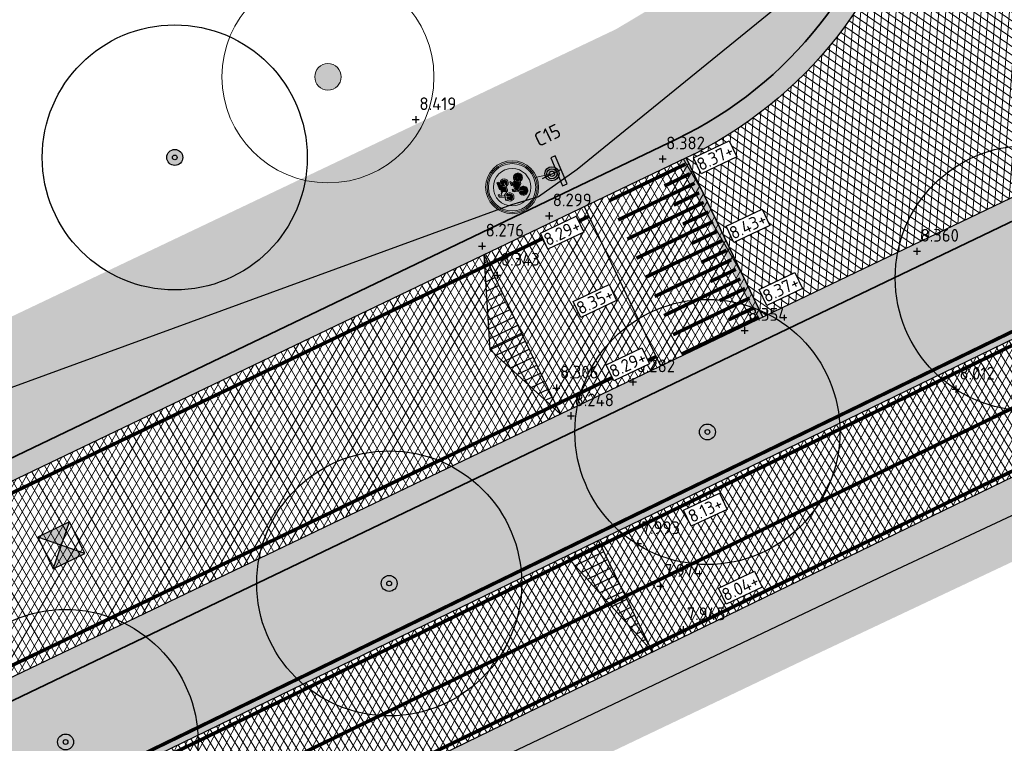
# Model space of a CAD drawing. Header units: metres. Extents: x 157685 to 160831, y 403691 to 406312.
# Tile 23 of 134: x 158757 to 158785, y 404306 to 404326. Entities that reach past the tile are written whole.
import ezdxf

# ---------------------------------------------------------------- set-up
doc = ezdxf.new("R2010")
doc.units = ezdxf.units.M
doc.linetypes.add('VW-1-3_STREEP', pattern=[4, 1, -3])
doc.linetypes.add('VW-30-270_STREEP', pattern=[3, 0.3, -2.7])
doc.layers.get('Defpoints').update_dxf_attribs({"color": 171})
for name, color, linetype, lineweight in [('B-WE-GR-BOOM-S', 90, 'Continuous', 25), ('B-WE-GR-BOOM-S (ingemeten)', 90, 'Continuous', 25), ('B-WE-OG-HOOGTEPUNT-S', 7, 'Continuous', 25), ('B-WE-OG-HOOGTEPUNT-T18', 10, 'Continuous', 18), ('N-WE-GR-DOORWORTELBARE RUIMTE-G', 80, 'Continuous', 35), ('N-WE-GR-GRAS-A', 62, 'Continuous', 18), ('N-WE-GW-HOOGTE_AFWERKHOOGTE-T25', 7, 'Continuous', 25), ('N-WE-IE-AANPIJLING-G', 7, 'Continuous', 18), ('N-WE-IE-MEUBILAIR_WEGMEUBILAIR-S', 7, 'Continuous', 25), ('N-WE-RI-GWA_RIOOLPUT-S', 30, 'Continuous', 25), ('N-WE-VH-GESLOTENVERHARDING_ASFALT-A-200', 253, 'Continuous', 18), ('N-WE-VH-HALFVERHARDING_GRASBETONSTEEN-A-200', 132, 'Continuous', 18), ('N-WE-VH-HALFVERHARDING_GRASBETONSTEEN-G', 7, 'Continuous', 35), ('N-WE-VH-KANTVERHARDING-G', 7, 'Continuous', 30), ('N-WE-VH-PLATEAU_TALUD-S', 7, 'Continuous', 25), ('N-WE-VH-VERHARDING_ASFALT-A', 252, 'Continuous', 18), ('N-WE-VW-MARKERING_LANGS_STREEP_13_010-G', 7, 'VW-1-3_STREEP', 13), ('N-WE-VW-MARKERING_LANGS_STREEP_30270_010-G', 7, 'VW-30-270_STREEP', 13), ('N-WE-VW-MARKERING_LANGS_STREEP_DOORGETROKKEN_010-G', 7, 'Continuous', 13), ('N-WE-VW-VERKEERSTEKEN_BORD-S', 1, 'Continuous', 25), ('N-WE-VW-VERKEERSTEKEN_BORD_C-S-200', 7, 'Continuous', 25)]:
    doc.layers.add(name, color=color, linetype=linetype, lineweight=lineweight)
doc.layers.add('Iv-a-afwateringsprofiel', color=5, linetype='Continuous')
doc.styles.add('NLCS-ISO', font='NLCS-ISO.TTF')
doc.styles.add('NLCS-ISO-M200-T18', font='NLCS-ISO.TTF', dxfattribs={"height": 0.36})
pattern_1 = [(0, (0, 0), (1, 1), [0.12, -0.8]), (45, (0.4, 0.2), (-0.1131370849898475, 1.866761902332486), [0.12, -0.8]), (29.99999999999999, (0.08, 0.12), (0.2274613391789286, 1.286025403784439), [0.12, -0.8]), (15, (0.32, 0.48), (0.3856270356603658, 0.7244941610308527), [0.12, -0.8]), (135, (0.16, 2), (-0.02828427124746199, -0.6505382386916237), [0.12, -0.8]), (150, (1.2, 0.4), (0.2156921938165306, -0.5864101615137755), [0.12, -0.8]), (165, (0.24, 0.04), (0.1434520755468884, -0.7010146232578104), [0.12, -0.8]), (85, (0.4, 0.4), (-0.872677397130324, 1.040016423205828), [0.12, -0.8]), (99.99999999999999, (0, 0), (-1.112117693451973, 0.7787131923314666), [0.12, -0.7999999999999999])]
pattern_2 = [(45, (0, 0), (-0.1979898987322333, 0.1979898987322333), [0.14, -0.14]), (135, (0, 0), (-0.1979898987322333, -0.1979898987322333), [0.14, -0.14]), (45, (-0.098994, 0.098994), (-0.1979898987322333, 0.1979898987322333), [0.14, -0.14]), (135, (0.098994, 0.098994), (-0.1979898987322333, -0.1979898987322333), [0.14, -0.14])]

# ---------------------------------------------------------------- blocks, each defined once
blk = doc.blocks.new('*U65')
for points, const_width in [([(-0.09017802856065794, -0.04321947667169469), (-2.251151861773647, 4.465681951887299)], 0.1999999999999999), ([(-4.350492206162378, 3.292892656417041), (-2.186338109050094, 4.330407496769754)], 0.09999999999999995), ([(-2.778095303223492, 3.714020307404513), (-2.05671060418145, 4.059858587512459)], 0.09999999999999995), ([(-4.091175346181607, 2.75182448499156), (-1.927021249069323, 3.789339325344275)], 0.09999999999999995), ([(-2.518778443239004, 3.172952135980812), (-1.797393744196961, 3.518790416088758)], 0.09999999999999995), ([(-3.831858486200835, 2.210756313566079), (-1.667704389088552, 3.248271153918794)], 0.09999999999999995), ([(-2.259461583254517, 2.631883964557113), (-1.538076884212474, 2.977722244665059)], 0.09999999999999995), ([(-3.572541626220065, 1.6696881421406), (-1.408387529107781, 2.707202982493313)], 0.09999999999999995), ([(-2.000144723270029, 2.090815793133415), (-1.278760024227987, 2.43665407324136)], 0.09999999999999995), ([(-3.313224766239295, 1.128619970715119), (-1.14907066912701, 2.166134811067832)], 0.09999999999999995), ([(-3.053907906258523, 0.5875517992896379), (-0.8897538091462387, 1.625066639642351)], 0.09999999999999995), ([(-1.740827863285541, 1.549747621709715), (-1.019443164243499, 1.89558590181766)], 0.09999999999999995), ([(-1.481511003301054, 1.008679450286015), (-0.7601263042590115, 1.354517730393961)], 0.09999999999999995), ([(-2.794591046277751, 0.0464836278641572), (-0.6304369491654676, 1.083998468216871)], 0.09999999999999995), ([(-1.222194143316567, 0.467611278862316), (-0.5008094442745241, 0.8134495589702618)], 0.09999999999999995), ([(-2.53527418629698, -0.4945845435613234), (-0.3711200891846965, 0.5429302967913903)], 0.09999999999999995), ([(-0.9628772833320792, -0.07345689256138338), (-0.2414925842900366, 0.2723813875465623)], 0.09999999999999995), ([(-2.27595732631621, -1.035652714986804), (-0.1118032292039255, 0.001862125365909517)], 0.09999999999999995)]:
    blk.add_lwpolyline(points, dxfattribs=dict(const_width=const_width))
for points in [[(0, 0), (-2.160973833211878, 4.508901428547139)], [(-2.885588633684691, -1.383275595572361), (-5.046668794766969, 3.125688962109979)]]:
    blk.add_lwpolyline(points)
blk = doc.blocks.new('SGR-BOOM_GBKN-SO')
at = {"linetype": 'ByBlock', "lineweight": 18}
h = blk.add_hatch(color=0, dxfattribs=at)
h.dxf.hatch_style = 1
edge = h.paths.add_edge_path()
edge.add_arc((0, 0), 0.25, 0, 360)
at = {"color": 0, "linetype": 'ByBlock', "lineweight": 18}
for radius in [2, 0.25]:
    blk.add_circle((0, 0), radius, dxfattribs=at)
at = {"color": 0, "linetype": 'ByBlock', "lineweight": 18, "style": 'NLCS-ISO'}
blk.add_attdef('SOORT', (2.5, 0), '', height=1.5, dxfattribs=at)
blk = doc.blocks.new('SGR-BOOM_01')
at = {"ltscale": 0.1}
h = blk.add_hatch(color=256, dxfattribs=at)
edge = h.paths.add_edge_path()
edge.add_arc((7.366995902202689e-12, -5.115907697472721e-12), 0.15, 0, 360)
for centre, radius in [((0, 0), 2.5), ((7.366995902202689e-12, -5.115907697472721e-12), 0.04499999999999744)]:
    blk.add_circle(centre, radius)
blk.add_circle((7.366995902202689e-12, -5.115907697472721e-12), 0.15, dxfattribs=at)
blk = doc.blocks.new('*U858')
for points in [[(-2.425144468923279e-10, 2.425144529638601e-10), (0.5000000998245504, 0.5000001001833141), (-0.500000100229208, 0.5000001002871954)], [(0.5000000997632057, -0.5000000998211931), (-2.425144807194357e-10, 2.425145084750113e-10), (-0.5000001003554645, -0.5000000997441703)]]:
    blk.add_hatch(color=256).paths.add_polyline_path(points)
at = {"ltscale": 1000}
blk.add_lwpolyline([(0.5000000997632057, -0.5000000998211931), (0.5000000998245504, 0.5000001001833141), (-0.500000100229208, 0.5000001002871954), (-0.5000001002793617, -0.5000000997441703)], close=True, dxfattribs=at)
for points in [[(-0.500000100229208, 0.5000001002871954), (0.5000000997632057, -0.5000000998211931)], [(0.5000000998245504, 0.5000001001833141), (-0.5000001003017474, -0.5000000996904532)]]:
    blk.add_lwpolyline(points)
blk = doc.blocks.new('SOG-HOOGTEPUNT-SO')
for p, q in [((-0.5, 0), (0.5, 0)), ((0, 0.5), (0, -0.5))]:
    blk.add_line(p, q)
blk = doc.blocks.new('*U873')
h = blk.add_hatch()
h.set_pattern_fill('AMO-BODEM_LEEM', color=256, scale=0.1, angle=135, pattern_type=2)
h.set_pattern_definition([(270, (0.4999999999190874, -1.52950818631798), (0.25, -5.551115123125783e-17), [])])
h.paths.add_polyline_path([(3.499999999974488, 0), (3.499999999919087, 1), (0, 0)])
blk.add_lwpolyline([(3.499999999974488, 0), (3.499999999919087, 1), (0, 0)], close=True)
blk = doc.blocks.new('*U874')
h = blk.add_hatch()
h.set_pattern_fill('AMO-BODEM_LEEM', color=256, scale=0.1, angle=135, pattern_type=2)
h.set_pattern_definition([(270, (-0.4999999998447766, -0.5295081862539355), (0.25, -5.551115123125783e-17), [])])
h.paths.add_polyline_path([(2.500000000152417, 0), (2.500000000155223, 1.000000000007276), (0, 0)])
h = blk.add_hatch()
h.set_pattern_fill('AMO-BODEM_LEEM', color=256, scale=0.1, angle=135, pattern_type=2)
h.set_pattern_definition([(270, (-1.499999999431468, -0.5295081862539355), (0.25, -5.551115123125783e-17), [])])
h.paths.add_polyline_path([(2.500000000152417, 0), (2.500000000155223, 1.000000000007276), (5.000000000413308, 0)])
for points in [[(2.500000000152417, 0), (2.500000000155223, 1.000000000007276), (0, 0)], [(2.500000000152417, 0), (2.500000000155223, 1.000000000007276), (5.000000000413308, 0)]]:
    blk.add_lwpolyline(points, close=True)
blk = doc.blocks.new('N-SVW-VERKEERSTEKEN_BORD_C15-SO')
at = {"true_color": 0xff0000}
h = blk.add_hatch(color=1, dxfattribs=at)
h.dxf.hatch_style = 1
h.paths.add_polyline_path([(-3.75, 0), (-3.55, 0, -1), (3.55, 0), (3.75, 0, 1)])
at = {"true_color": 0xffffff}
h = blk.add_hatch(color=7, dxfattribs=at)
h.dxf.hatch_style = 1
h.paths.add_polyline_path([(-3.55, 0), (-3.35, 0, -1), (3.35, 0), (3.55, 0, 1)])
at = {"true_color": 0xff0000}
h = blk.add_hatch(color=1, dxfattribs=at)
h.dxf.hatch_style = 1
h.paths.add_polyline_path([(-3.35, 0), (-2.649999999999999, 0, -1), (2.649999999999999, 0), (3.35, 0, 1)])
at = {"true_color": 0xffffff}
h = blk.add_hatch(color=7, dxfattribs=at)
h.dxf.hatch_style = 1
h.paths.add_polyline_path([(-0.9609825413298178, 0.2749319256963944, -0.1980987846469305), (-1.401672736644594, 0.3104226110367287, -0.4902897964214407), (-1.594839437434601, 1.178809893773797), (-2.101371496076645, 1.614539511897, 0.1652621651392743), (-2.649999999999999, 0, 0.1622559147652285), (-2.120134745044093, -1.589820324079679), (-1.674648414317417, -1.460343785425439, -0.5770708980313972), (-0.9204203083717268, -0.6655454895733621), (-0.7753631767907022, -0.2515251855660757)])
h = blk.add_hatch(color=7, dxfattribs=at)
h.dxf.hatch_style = 1
h.paths.add_polyline_path([(-0.6572742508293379, 2.116398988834, -0.3213273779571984), (-0.4646089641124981, 2.229175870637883), (-0.2343322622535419, 2.229175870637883), (-0.2343322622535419, 2.13988939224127), (0.440859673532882, 2.613071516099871, 0.2775141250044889), (-2.101371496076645, 1.614539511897), (-1.594839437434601, 1.178809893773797, -0.1360194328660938), (-1.348066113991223, 1.350403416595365), (-1.409139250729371, 1.481995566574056, -0.1068023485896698), (-1.094289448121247, 1.53840312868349), (-1.094289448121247, 1.397403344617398), (-0.9862163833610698, 1.378626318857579)])
at = {"true_color": 0x191919}
h = blk.add_hatch(color=250, dxfattribs=at)
h.dxf.hatch_style = 1
h.paths.add_polyline_path([(-0.06518606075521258, 1.491403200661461), (-0.2170976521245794, 1.738259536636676, 0.2553060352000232), (-0.2813321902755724, 1.773345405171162), (-0.6149781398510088, 1.773345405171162), (-0.530385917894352, 1.9707145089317, -0.3183027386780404), (-0.4176090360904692, 2.050602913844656), (-0.2343322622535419, 2.050602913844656), (-0.2343322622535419, 2.229175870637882), (-0.4646089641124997, 2.229175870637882, 0.3213273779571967), (-0.6572742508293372, 2.116398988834), (-0.98621638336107, 1.378626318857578), (-1.094289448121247, 1.397403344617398), (-1.094289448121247, 1.53840312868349, 0.1068023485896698), (-1.409139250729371, 1.481995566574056), (-1.348066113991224, 1.350403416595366, 0.671061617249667), (-1.401672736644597, 0.3104226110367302, 0.9483494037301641), (-0.8217357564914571, 1.31281112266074), (-0.7042550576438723, 1.585364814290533), (-0.2296284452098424, 0.8099998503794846, 0.2591533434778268), (-0.1027783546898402, 0.7395190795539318), (0.4188481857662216, 0.7395190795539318, 0.9315490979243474), (1.570174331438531, 0.8194074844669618, 0.9228273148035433), (0.4235520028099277, 0.9134073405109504), (-0.01818613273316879, 0.9134073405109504, -0.2554646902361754), (-0.1215553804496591, 0.9697766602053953), (-0.206147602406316, 1.101368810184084), (-0.0604822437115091, 1.41621861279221, 0.2495832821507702)])
h.paths.add_polyline_path([(-1.28892140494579, 0.4576166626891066, -0.9295088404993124), (-1.05018218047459, 1.216397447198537), (-1.225127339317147, 0.8364851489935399, 1), (-1.067180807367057, 0.7637526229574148), (-0.8922356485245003, 1.143664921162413, -0.8633696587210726)], flags=16)
h.paths.add_polyline_path([(1.391180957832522, 0.8400434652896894, -0.9295088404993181), (0.6021058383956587, 0.7395190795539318), (1.020363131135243, 0.7395190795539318, 1), (1.020363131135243, 0.9134073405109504), (0.6021058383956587, 0.9134073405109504, -0.8633696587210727)], flags=16)
at = {"true_color": 0xffffff}
h = blk.add_hatch(color=7, dxfattribs=at)
h.dxf.hatch_style = 1
h.paths.add_polyline_path([(0.4188481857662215, 0.739519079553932), (-0.1027783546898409, 0.739519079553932, -0.2591533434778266), (-0.2296284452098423, 0.8099998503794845), (-0.7042550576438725, 1.585364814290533), (-0.8217357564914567, 1.31281112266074, -0.6315948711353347), (-0.9609825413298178, 0.2749319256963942), (-0.7753631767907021, -0.2515251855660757), (-0.6948665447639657, -0.02177267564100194, -0.334347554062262), (-0.4833575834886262, 0.1378084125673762), (-0.295424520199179, 0.1380041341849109), (-0.295424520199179, 0.00645022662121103), (-0.4599051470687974, 0.006450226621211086, 0.3458606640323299), (-0.5632489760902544, -0.05630858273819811), (-0.638478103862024, -0.2567340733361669), (0.4517366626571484, -0.2567340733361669), (0.5128480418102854, -0.1251419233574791), (0.3248865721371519, -0.1251419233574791, -1), (0.3248865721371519, 0.006450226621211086), (0.8088825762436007, 0.006450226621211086), (0.8727691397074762, 0.2541695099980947, -0.3158269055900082)])
h = blk.add_hatch(color=7, dxfattribs=at)
h.dxf.hatch_style = 1
h.paths.add_polyline_path([(0.4408596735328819, 2.613071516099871), (-0.234332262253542, 2.13988939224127), (-0.234332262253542, 2.050602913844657), (-0.4176090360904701, 2.050602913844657, 0.3183027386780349), (-0.5303859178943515, 1.970714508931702), (-0.6149781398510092, 1.773345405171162), (-0.2813321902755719, 1.773345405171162, -0.2553060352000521), (-0.2170976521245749, 1.738259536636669), (-0.2155552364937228, 1.735753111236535), (0.3508858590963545, 1.681179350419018, -0.5265277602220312), (0.4141443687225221, 1.773345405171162), (1.415101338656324, 1.773345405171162), (1.415101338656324, 1.53840312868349), (2.008574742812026, 1.728620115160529, 0.1750121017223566)])
h = blk.add_hatch(color=7, dxfattribs=at)
h.dxf.hatch_style = 1
h.paths.add_polyline_path([(1.290993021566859, 1.314564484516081), (1.415101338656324, 1.53840312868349), (0.9545479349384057, 1.53840312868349, 0.136608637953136), (0.569748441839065, 1.404495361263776, -0.4856487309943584), (0.4705519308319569, 1.425588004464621), (0.3508858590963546, 1.681179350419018), (-0.2155552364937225, 1.735753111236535), (-0.06518606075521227, 1.491403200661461, -0.249583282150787), (-0.06048224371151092, 1.416218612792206), (-0.2061476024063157, 1.101368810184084), (-0.1215553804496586, 0.9697766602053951, 0.2554646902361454), (-0.01818613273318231, 0.9134073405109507), (0.4235520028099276, 0.9134073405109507, -0.5305687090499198)])
at = {"true_color": 0x191919}
h = blk.add_hatch(color=250, dxfattribs=at)
h.dxf.hatch_style = 1
h.paths.add_polyline_path([(0.9545479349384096, 1.53840312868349), (1.415101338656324, 1.53840312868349), (1.415101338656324, 1.773345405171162), (0.4141443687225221, 1.773345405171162, 0.5721557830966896), (0.3549126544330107, 1.672578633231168), (0.4705519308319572, 1.42558800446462, 0.4363209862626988), (0.5611728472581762, 1.398459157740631, -0.1401265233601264)])
at = {"true_color": 0xffffff}
h = blk.add_hatch(color=7, dxfattribs=at)
h.dxf.hatch_style = 1
h.paths.add_polyline_path([(2.649999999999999, 0, 0.1795498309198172), (2.008574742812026, 1.728620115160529), (1.415101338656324, 1.53840312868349), (1.29099302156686, 1.314564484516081, -0.2633273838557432), (1.570174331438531, 0.8194074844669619, -0.4757520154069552), (0.8727691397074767, 0.2541695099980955), (0.808882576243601, 0.006450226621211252), (0.8088825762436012, -0.1251419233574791), (0.6538095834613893, -0.1251419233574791), (0.5504403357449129, -0.3553995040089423), (0.7242903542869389, -0.6937301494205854, -0.3180092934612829), (1.431515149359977, -0.8806467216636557, -0.3358920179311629), (1.46821038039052, -1.63644934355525), (1.850904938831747, -1.896483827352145, 0.2020751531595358)])
at = {"true_color": 0xff0000}
h = blk.add_hatch(color=1, dxfattribs=at)
h.dxf.hatch_style = 1
h.paths.add_polyline_path([(3.75, 0), (3.55, 0, -1), (-3.55, 0), (-3.75, 0, 1)])
at = {"true_color": 0xffffff}
h = blk.add_hatch(color=7, dxfattribs=at)
h.dxf.hatch_style = 1
h.paths.add_polyline_path([(3.55, 0), (3.35, 0, -1), (-3.35, 0), (-3.55, 0, 1)])
at = {"true_color": 0xff0000}
h = blk.add_hatch(color=1, dxfattribs=at)
h.dxf.hatch_style = 1
h.paths.add_polyline_path([(3.35, 0), (2.649999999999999, 0, -1), (-2.649999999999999, 0), (-3.35, 0, 1)])
at = {"true_color": 0x191919}
h = blk.add_hatch(color=250, dxfattribs=at)
h.dxf.hatch_style = 1
h.paths.add_polyline_path([(0.550440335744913, -0.355399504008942), (0.6538095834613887, -0.1251419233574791), (0.8088825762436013, -0.1251419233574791), (0.8088825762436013, 0.006450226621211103), (0.3248865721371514, 0.006450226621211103, 1), (0.3248865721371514, -0.1251419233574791), (0.5128480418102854, -0.1251419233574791), (0.4517366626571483, -0.2567340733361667), (-0.6384781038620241, -0.2567340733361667), (-0.5632489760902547, -0.05630858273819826, -0.3458606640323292), (-0.4599051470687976, 0.006450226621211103), (-0.2954245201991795, 0.006450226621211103), (-0.2954245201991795, 0.1380041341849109), (-0.4833575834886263, 0.1378084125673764, 0.3343475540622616), (-0.694866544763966, -0.02177267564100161), (-0.9204203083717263, -0.6655454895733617, 0.7942654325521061), (-1.471549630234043, -1.768147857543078, 0.4733002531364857), (-0.5163071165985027, -1.582185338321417, 0.427470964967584), (-0.798254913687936, -0.7125454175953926), (-0.7324588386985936, -0.5198801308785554), (0.01470234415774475, -1.346948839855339), (0.3154789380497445, -1.346948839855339, 0.5293484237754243), (1.245638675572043, -1.835832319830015, 0.4761740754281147), (1.431515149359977, -0.8806467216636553, 0.3180092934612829), (0.7242903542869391, -0.6937301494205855)])
h.paths.add_polyline_path([(-0.6760703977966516, -0.3835841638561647), (0.390663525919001, -0.3835841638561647), (0.03351761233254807, -1.17306057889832)], flags=16)
h.paths.add_polyline_path([(-0.8452357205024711, -0.8394337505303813, -0.5422541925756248), (-0.7538710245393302, -1.665829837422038, -0.6326380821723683), (-1.568916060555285, -1.281133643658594, -0.479902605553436), (-0.9674202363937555, -0.7971376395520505), (-1.13190086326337, -1.262356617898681, 1.053204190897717), (-1.005012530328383, -1.299948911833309)], flags=16)
h.paths.add_polyline_path([(0.4799595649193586, -0.5057686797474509), (0.6068096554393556, -0.75013771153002, 0.2341669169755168), (0.3154789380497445, -1.215356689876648), (0.1557021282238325, -1.215356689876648)], flags=16)
h.paths.add_polyline_path([(0.6679210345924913, -0.8723222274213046), (0.8464748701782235, -1.215356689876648), (0.4517366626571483, -1.215356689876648, -0.2160576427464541)], flags=16)
h.paths.add_polyline_path([(0.4517366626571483, -1.346948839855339), (0.9545479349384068, -1.346948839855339, 0.566150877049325), (1.010955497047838, -1.252948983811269), (0.7854017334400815, -0.8112108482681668, -0.5642606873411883), (1.43740457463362, -1.357118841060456, -0.3964878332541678), (0.8985838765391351, -1.777141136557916, -0.3501344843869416)], flags=16)
at = {"true_color": 0xffffff}
h = blk.add_hatch(color=7, dxfattribs=at)
h.dxf.hatch_style = 1
h.paths.add_polyline_path([(-0.8922356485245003, 1.143664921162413), (-1.067180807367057, 0.7637526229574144, -1), (-1.225127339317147, 0.8364851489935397), (-1.05018218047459, 1.216397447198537, 0.9295088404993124), (-1.28892140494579, 0.4576166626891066, 0.8633696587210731)])
h = blk.add_hatch(color=7, dxfattribs=at)
h.dxf.hatch_style = 1
h.paths.add_polyline_path([(0.6021058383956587, 0.9134073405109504), (1.020363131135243, 0.9134073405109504, -1), (1.020363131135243, 0.7395190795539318), (0.6021058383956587, 0.7395190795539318, 0.9295088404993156), (1.391180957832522, 0.8400434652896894, 0.8633696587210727)])
h = blk.add_hatch(color=7, dxfattribs=at)
h.dxf.hatch_style = 1
h.paths.add_polyline_path([(1.850904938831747, -1.896483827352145), (1.468210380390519, -1.63644934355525, -0.1209387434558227), (1.245638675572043, -1.835832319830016, -0.5293484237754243), (0.3154789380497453, -1.346948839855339), (0.01470234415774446, -1.346948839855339), (-0.7324588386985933, -0.5198801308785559), (-0.7982549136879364, -0.7125454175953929, -0.4274709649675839), (-0.5163071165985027, -1.582185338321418, -0.4733002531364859), (-1.471549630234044, -1.768147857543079, -0.1489319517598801), (-1.674648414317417, -1.460343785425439), (-2.120134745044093, -1.589820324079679, 0.4527686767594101)])
h = blk.add_hatch(color=7, dxfattribs=at)
h.dxf.hatch_style = 1
h.paths.add_polyline_path([(-1.13190086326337, -1.262356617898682), (-0.9674202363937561, -0.7971376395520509, 0.479902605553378), (-1.568916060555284, -1.2811336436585, 0.6326380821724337), (-0.7538710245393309, -1.665829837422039, 0.5422541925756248), (-0.8452357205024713, -0.8394337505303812), (-1.005012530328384, -1.299948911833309, -1.053204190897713)])
h = blk.add_hatch(color=7, dxfattribs=at)
h.dxf.hatch_style = 1
h.paths.add_polyline_path([(-0.6760703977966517, -0.383584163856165), (0.03351761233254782, -1.17306057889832), (0.3906635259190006, -0.3835841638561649)])
h = blk.add_hatch(color=7, dxfattribs=at)
h.dxf.hatch_style = 1
h.paths.add_polyline_path([(0.1557021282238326, -1.215356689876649), (0.315478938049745, -1.215356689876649, -0.2341669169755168), (0.606809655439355, -0.7501377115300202), (0.4799595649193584, -0.5057686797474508)])
h = blk.add_hatch(color=7, dxfattribs=at)
h.dxf.hatch_style = 1
h.paths.add_polyline_path([(1.43740457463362, -1.357118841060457, 0.5642606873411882), (0.785401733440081, -0.8112108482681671), (1.010955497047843, -1.252948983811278, -0.5661508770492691), (0.9545479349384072, -1.346948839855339), (0.4517366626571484, -1.346948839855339, 0.3501344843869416), (0.8985838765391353, -1.777141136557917, 0.3964878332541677)])
h = blk.add_hatch(color=7, dxfattribs=at)
h.dxf.hatch_style = 1
h.paths.add_polyline_path([(0.8464748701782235, -1.215356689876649), (0.6679210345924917, -0.8723222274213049, 0.2160576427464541), (0.4517366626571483, -1.215356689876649)])
at = {"color": 250, "lineweight": 0, "true_color": 0x191919}
for points in [[(0.4235520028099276, 0.9134073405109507, -0.9228273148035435), (1.570174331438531, 0.8194074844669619, -0.931549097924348), (0.4188481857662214, 0.739519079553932), (-0.1027783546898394, 0.739519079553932, -0.2591533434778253), (-0.2296284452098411, 0.8099998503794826), (-0.7042550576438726, 1.585364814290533), (-0.8217357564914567, 1.31281112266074, -0.9483494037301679), (-1.401672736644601, 0.3104226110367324, -0.6710616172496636), (-1.348066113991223, 1.350403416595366), (-1.409139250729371, 1.481995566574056, -0.1068023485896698), (-1.094289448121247, 1.53840312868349), (-1.094289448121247, 1.397403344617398), (-0.9862163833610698, 1.378626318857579), (-0.6572742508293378, 2.116398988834, -0.3213273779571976), (-0.4646089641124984, 2.229175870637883), (-0.2343322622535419, 2.229175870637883), (-0.2343322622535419, 2.050602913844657), (-0.4176090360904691, 2.050602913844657, 0.3183027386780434), (-0.5303859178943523, 1.9707145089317), (-0.6149781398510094, 1.773345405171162), (-0.2813321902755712, 1.773345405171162, -0.2655979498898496), (-0.2155552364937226, 1.735753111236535), (-0.0651860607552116, 1.49140320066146, -0.2495832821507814), (-0.06048224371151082, 1.416218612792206), (-0.2061476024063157, 1.101368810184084), (-0.1215553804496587, 0.9697766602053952, 0.2554646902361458), (-0.01818613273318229, 0.9134073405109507)], [(1.415101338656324, 1.773345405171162), (0.4141443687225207, 1.773345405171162, 0.5265277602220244), (0.3508858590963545, 1.681179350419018), (0.4705519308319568, 1.425588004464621, 0.4856487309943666), (0.5697484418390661, 1.404495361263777, -0.1366086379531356), (0.9545479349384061, 1.53840312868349), (1.415101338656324, 1.53840312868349)], [(0.550440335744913, -0.3553995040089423), (0.6538095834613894, -0.1251419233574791), (0.808882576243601, -0.1251419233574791), (0.808882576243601, 0.0064502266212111), (0.3248865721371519, 0.0064502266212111, 0.9999999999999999), (0.3248865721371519, -0.1251419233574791), (0.5128480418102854, -0.1251419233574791), (0.4517366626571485, -0.2567340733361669), (-0.638478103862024, -0.2567340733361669), (-0.5632489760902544, -0.0563085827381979, -0.3458606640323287), (-0.4599051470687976, 0.0064502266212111), (-0.295424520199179, 0.0064502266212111), (-0.295424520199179, 0.1380041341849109), (-0.4833575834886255, 0.1378084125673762, 0.3343475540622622), (-0.6948665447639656, -0.02177267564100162), (-0.9204203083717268, -0.6655454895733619, 0.7942654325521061), (-1.471549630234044, -1.768147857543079, 0.4733002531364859), (-0.5163071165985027, -1.582185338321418, 0.4274709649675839), (-0.7982549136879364, -0.7125454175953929), (-0.7324588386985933, -0.5198801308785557), (0.01470234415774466, -1.346948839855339), (0.315478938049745, -1.346948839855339, 0.5293484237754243), (1.245638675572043, -1.835832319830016, 0.4761740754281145), (1.431515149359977, -0.8806467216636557, 0.3180092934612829), (0.7242903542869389, -0.6937301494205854)], [(-0.8922356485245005, 1.143664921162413, -0.8633696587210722), (-1.28892140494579, 0.4576166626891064, -0.9295088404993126), (-1.05018218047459, 1.216397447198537), (-1.225127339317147, 0.8364851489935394, 0.9999999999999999), (-1.067180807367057, 0.7637526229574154)], [(0.6021058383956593, 0.9134073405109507, -0.8633696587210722), (1.391180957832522, 0.8400434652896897, -0.9295088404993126), (0.6021058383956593, 0.739519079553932), (1.020363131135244, 0.739519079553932, 0.9999999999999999), (1.020363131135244, 0.9134073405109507)], [(-0.8452357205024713, -0.8394337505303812, -0.5422541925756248), (-0.7538710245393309, -1.665829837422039, -0.6326380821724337), (-1.568916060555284, -1.2811336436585, -0.479902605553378), (-0.9674202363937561, -0.7971376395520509), (-1.131900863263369, -1.262356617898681, 1.053204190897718), (-1.005012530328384, -1.299948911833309)], [(0.4799595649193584, -0.5057686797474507), (0.1557021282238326, -1.215356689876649), (0.315478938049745, -1.215356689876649, -0.2341669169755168), (0.606809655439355, -0.7501377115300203)], [(0.785401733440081, -0.8112108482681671, -0.5642606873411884), (1.43740457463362, -1.357118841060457, -0.3964878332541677), (0.8985838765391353, -1.777141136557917, -0.3501344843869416), (0.4517366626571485, -1.346948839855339), (0.9545479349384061, -1.346948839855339, 0.5661508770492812), (1.010955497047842, -1.252948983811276)], [(0.8464748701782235, -1.215356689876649), (0.6679210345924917, -0.8723222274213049, 0.2160576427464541), (0.4517366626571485, -1.215356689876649)]]:
    blk.add_lwpolyline(points, format="xyb", close=True, dxfattribs=at)
blk.add_lwpolyline([(0.3906635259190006, -0.383584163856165), (-0.6760703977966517, -0.383584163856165), (0.0335176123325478, -1.17306057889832)], close=True, dxfattribs=at)
at = {"color": 1, "lineweight": 0, "true_color": 0xff0000}
blk.add_circle((0, 0), 3.75, dxfattribs=at)
at = {"color": 7, "lineweight": 0, "true_color": 0xffffff}
for radius in [3.55, 3.35, 2.649999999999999]:
    blk.add_circle((0, 0), radius, dxfattribs=at)
blk = doc.blocks.new('verkeersbord richting')
h = blk.add_hatch(color=256)
edge = h.paths.add_edge_path()
edge.add_arc((-2.096674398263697e-10, -9.234605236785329e-12), 0.7142857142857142, -540.0000000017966, -180.0000000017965)
h.paths.add_polyline_path([(-2.142857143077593, 1.42857142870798), (-2.142857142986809, 0.7142857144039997), (2.142857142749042, 0.7142857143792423), (2.142857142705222, 1.428571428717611)])
blk.add_lwpolyline([(-2.142857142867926, 1.428571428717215), (-2.142857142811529, 0.7142857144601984), (2.142857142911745, 0.7142857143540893), (2.142857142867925, 1.428571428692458)], close=True)
blk.add_circle((0, 0), 0.7142857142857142)
blk = doc.blocks.new('SIE-WEG_VERKEERSBORD_PAAL-SO')
blk.add_line((-0.2999998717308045, 0.0002770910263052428), (0.2999998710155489, -0.0002770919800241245))
for radius in [0.1999999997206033, 0.07454196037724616]:
    blk.add_circle((0, 0), radius)
at = {"style": 'NLCS-ISO'}
blk.add_attdef('VERKEERSBORD', (0.2003657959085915, 0.2017319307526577), '', height=0.3999999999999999, dxfattribs=at)

msp = doc.modelspace()

# ---------------------------------------------------------------- hatches: boundary and pattern name
at = {"layer": 'N-WE-GR-GRAS-A'}
h = msp.add_hatch(dxfattribs=at)
h.set_pattern_fill('AGR-GRAS_01-SO', color=256, scale=0.04, pattern_type=2)
h.set_pattern_definition(pattern_1)
edge = h.paths.add_edge_path()
edge.add_line((158729.9279997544, 404301.3682869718), (158731.0689640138, 404301.4164285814))
edge.add_line((158731.0689640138, 404301.4164285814), (158776.0051656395, 404322.9529286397))
edge.add_arc((158771.0781452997, 404333.2332238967), 11.40000000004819, 295.606926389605, 348.1049879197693)
edge.add_line((158782.2333523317, 404330.8834672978), (158784.5989880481, 404342.1140586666))
edge.add_line((158784.5989880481, 404342.1140586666), (158783.2300758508, 404342.5701729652))
edge.add_line((158783.2300758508, 404342.5701729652), (158780.658, 404330.615))
edge.add_line((158780.658, 404330.615), (158778.5069960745, 404328.575155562))
edge.add_line((158778.5069960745, 404328.575155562), (158774.281, 404326.055))
edge.add_line((158774.281, 404326.055), (158756.3126191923, 404317.5155164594))
edge.add_line((158756.3126191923, 404317.5155164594), (158728.4407299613, 404304.4714957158))
edge.add_line((158728.4407299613, 404304.4714957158), (158729.9279997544, 404301.3682869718))
h = msp.add_hatch(dxfattribs=at)
h.set_pattern_fill('AGR-GRAS_01-SO', color=256, scale=0.04, pattern_type=2)
h.set_pattern_definition(pattern_1)
h.paths.add_polyline_path([(158749.3431084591, 404295.8179555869), (158750.6334857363, 404293.1255657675), (158752.227, 404294.126), (158752.346, 404294.77), (158752.934, 404295.341), (158763.1464400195, 404300.292336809), (158774.0972622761, 404305.5821049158), (158779.6876304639, 404308.2484655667), (158797.4900726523, 404316.6392417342), (158804.687, 404319.758), (158806.299, 404320.608), (158806.847, 404320.736), (158810.1793626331, 404322.0448668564), (158808.8827593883, 404324.7502472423)])
h = msp.add_hatch(dxfattribs=at)
h.set_pattern_fill('AGR-GRAS_01-SO', color=256, scale=0.04, pattern_type=2)
h.set_pattern_definition(pattern_1)
edge = h.paths.add_edge_path()
edge.add_line((158746.8470764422, 404301.6044034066), (158748.055265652, 404299.0835001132))
edge.add_line((158748.055265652, 404299.0835001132), (158789.0126520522, 404318.9860529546))
edge.add_arc((158788.1385255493, 404320.7849144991), 1.999999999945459, 295.9166546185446, 385.9166546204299)
edge.add_line((158789.9373870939, 404321.6590410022), (158789.5054593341, 404322.5479034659))
edge.add_line((158789.5054593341, 404322.5479034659), (158747.0582516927, 404302.2042994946))
edge.add_line((158747.0582516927, 404302.2042994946), (158746.8470764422, 404301.6044034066))
at = {"layer": 'N-WE-VH-GESLOTENVERHARDING_ASFALT-A-200', "true_color": 0xcf7363}
h = msp.add_hatch(dxfattribs=at)
h.set_pattern_fill('AVH-ASFALT-SO', color=23, scale=0.2, angle=90, pattern_type=2)
h.set_pattern_definition([(61.97232081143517, (158667.0163132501, 404201.6964051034), (-0.176544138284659, 0.09397961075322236), []), (121.9723208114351, (158667.0163132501, 404201.6964051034), (-0.1696607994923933, -0.1059019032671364), [])])
edge = h.paths.add_edge_path()
edge.add_line((158670.5943528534, 404104.0465311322), (158673.4894519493, 404104.1462299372))
edge.add_line((158673.4894519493, 404104.1462299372), (158673.4571584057, 404105.1457106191))
edge.add_line((158673.4571584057, 404105.1457106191), (158673.3487779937, 404115.1479061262))
edge.add_line((158673.3487779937, 404115.1479061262), (158669.6324698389, 404223.0637479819))
edge.add_arc((158721.1019596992, 404224.8362077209), 51.50000000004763, 115.9166546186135, 181.9723208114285, ccw=False)
edge.add_line((158698.5932022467, 404271.1568924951), (158844.2540731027, 404341.9383420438))
edge.add_arc((158931.6667234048, 404162.0521875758), 200.0000000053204, 102.00331480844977, 115.9166546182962, ccw=False)
edge.add_line((158890.0730672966, 404357.6793016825), (158896.0895711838, 404358.9585128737))
edge.add_line((158896.0895711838, 404358.9585128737), (158896.1344402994, 404362.5462889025))
edge.add_line((158896.1344402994, 404362.5462889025), (158889.3451783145, 404361.1027761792))
edge.add_arc((158931.666723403, 404162.0521875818), 203.4999999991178, 102.003314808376, 115.9166546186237)
edge.add_line((158842.7243517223, 404345.0863497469), (158697.0634808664, 404274.3049001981))
edge.add_arc((158721.1019596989, 404224.836207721), 54.99999999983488, 115.9166546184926, 181.9723208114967)
edge.add_line((158666.1345433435, 404222.943289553), (158669.8508514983, 404115.0274476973))
edge.add_line((158669.8508514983, 404115.0274476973), (158670.5576603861, 404105.0458603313))
edge.add_line((158670.5576603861, 404105.0458603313), (158670.5943528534, 404104.0465311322))
at = {"layer": 'N-WE-VH-HALFVERHARDING_GRASBETONSTEEN-A-200'}
h = msp.add_hatch(dxfattribs=at)
h.set_pattern_fill('AVH-GRASBETONSTEEN_02-SO', color=256, scale=0.2, pattern_type=2)
h.set_pattern_definition(pattern_2)
h.paths.add_polyline_path([(158789.5054593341, 404322.547903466), (158789.2432175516, 404323.0875698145), (158769.6049549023, 404313.6755717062), (158769.7841281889, 404313.0960932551)])
edge = h.paths.add_edge_path()
edge.add_line((158810.2987571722, 404333.1788239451), (158810.0170058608, 404332.3784389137))
edge.add_line((158810.0170058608, 404332.3784389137), (158844.8100212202, 404349.0536306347))
edge.add_arc((158929.9091707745, 404171.4930923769), 196.9000000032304, 102.00331480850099, 115.60692638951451, ccw=False)
edge.add_line((158888.9602163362, 404364.0879862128), (158894.254644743, 404365.2136718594))
edge.add_line((158894.254644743, 404365.2136718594), (158894.1298637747, 404365.8005532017))
edge.add_line((158894.1298637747, 404365.8005532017), (158888.8354353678, 404364.6748675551))
edge.add_arc((158929.9091707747, 404171.4930923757), 197.5000000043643, 102.0033148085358, 115.6069263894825)
edge.add_line((158844.5507043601, 404349.5946988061), (158810.2987571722, 404333.1788239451))
h.paths.add_polyline_path([(158805.3823861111, 404330.1572122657), (158804.5820010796, 404330.4389635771), (158792.3994946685, 404324.6002736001), (158792.6537769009, 404324.0769871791), (158792.661736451, 404324.0606072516)])
h = msp.add_hatch(dxfattribs=at)
h.set_pattern_fill('AVH-GRASBETONSTEEN_02-SO', color=256, scale=0.2, pattern_type=2)
h.set_pattern_definition(pattern_2)
h.paths.add_polyline_path([(158785.1861127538, 404341.9904278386), (158784.5989880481, 404342.1140586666), (158782.2333523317, 404330.8834672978, -0.2331583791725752), (158776.0051656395, 404322.9529286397), (158767.932670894, 404319.08403725), (158768.1118441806, 404318.5045587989), (158776.2644824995, 404322.4118604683, 0.2331583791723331), (158782.8204684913, 404330.7597958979)])
h = msp.add_hatch(dxfattribs=at)
h.set_pattern_fill('AVH-GRASBETONSTEEN_02-SO', color=256, scale=0.2, pattern_type=2)
h.set_pattern_definition(pattern_2)
edge = h.paths.add_edge_path()
edge.add_line((158690.4180749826, 404281.629887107), (158691.1971966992, 404281.3926513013))
edge.add_arc((158725.2355796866, 404223.1033857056), 67.50000000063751, 115.6069263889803, 120.2830606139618, ccw=False)
edge.add_line((158696.0624329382, 404283.9735549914), (158699.2147386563, 404285.4843554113))
edge.add_line((158699.2147386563, 404285.4843554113), (158699.4964899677, 404286.2847404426))
edge.add_line((158699.4964899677, 404286.2847404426), (158695.8031160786, 404284.5146231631))
edge.add_arc((158725.2355796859, 404223.1033857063), 68.09999999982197, 115.6069263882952, 120.7484782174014)
edge = h.paths.add_edge_path()
edge.add_line((158685.8248719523, 404277.9034415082), (158686.0649571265, 404278.8104079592))
edge.add_arc((158725.2355796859, 404223.1033857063), 68.09999999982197, 125.1131278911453, 167.7917862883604)
edge.add_line((158658.6756210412, 404237.504146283), (158659.214294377, 404237.1547161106))
edge.add_arc((158725.2355796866, 404223.1033857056), 67.50000000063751, 125.72265992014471, 167.9849943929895, ccw=False)
edge = h.paths.add_edge_path()
edge.add_line((158703.4107961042, 404281.2854546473), (158702.6104110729, 404281.5672059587))
edge.add_line((158702.6104110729, 404281.5672059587), (158698.2234067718, 404279.464653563))
edge.add_arc((158725.2355796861, 404223.103385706), 62.50000000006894, 115.6069263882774, 169.7511576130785)
edge.add_line((158663.7328113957, 404234.2236146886), (158664.2789979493, 404233.8693107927))
edge.add_arc((158725.2355796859, 404223.1033857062), 61.89999999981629, 115.60692638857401, 169.9839246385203, ccw=False)
edge.add_line((158698.4827236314, 404278.9235853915), (158703.4107961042, 404281.2854546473))
h.paths.add_polyline_path([(158725.6115247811, 404298.1355000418), (158725.8932760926, 404298.9358850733), (158703.2293294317, 404288.073772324), (158704.0297144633, 404287.7920210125)])
h.paths.add_polyline_path([(158730.5278958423, 404301.1571117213), (158731.3282808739, 404300.8753604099), (158768.1118441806, 404318.5045587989), (158767.932670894, 404319.08403725)])
h.paths.add_polyline_path([(158742.4236319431, 404299.9830728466), (158741.6232469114, 404300.264824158), (158708.3271671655, 404284.3070663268), (158708.045415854, 404283.5066812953)])
h.paths.add_polyline_path([(158747.3400030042, 404303.0046845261), (158747.0582516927, 404302.2042994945), (158769.7841281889, 404313.0960932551), (158769.6049549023, 404313.6755717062)])
at = {"layer": 'N-WE-VH-VERHARDING_ASFALT-A'}
h = msp.add_hatch(dxfattribs=at)
h.set_pattern_fill('AVH-ASFALT', color=256, scale=0.2, pattern_type=2)
h.set_pattern_definition([(265.6069263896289, (158844.5507043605, 404349.5946988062), (0.199412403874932, -0.0153196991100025), []), (325.6069263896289, (158844.5507043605, 404349.5946988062), (0.112973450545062, 0.1650363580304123), [])])
edge = h.paths.add_edge_path()
edge.add_line((158789.6885278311, 404337.7720985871), (158790.3476983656, 404340.9035529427))
edge.add_line((158790.3476983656, 404340.9035529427), (158790.7650240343, 404342.8595355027))
edge.add_line((158790.7650240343, 404342.8595355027), (158785.5983507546, 404343.9474817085))
edge.add_line((158785.5983507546, 404343.9474817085), (158785.1861127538, 404341.9904278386))
edge.add_line((158785.1861127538, 404341.9904278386), (158784.5265295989, 404338.8591304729))
edge.add_line((158784.5265295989, 404338.8591304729), (158782.8204684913, 404330.7597958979))
edge.add_arc((158771.0781452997, 404333.2332238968), 12.00000000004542, 295.6069263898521, 348.10498791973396, ccw=False)
edge.add_line((158776.2644824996, 404322.4118604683), (158778.4254563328, 404317.9029590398))
edge.add_line((158778.4254563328, 404317.9029590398), (158798.9015928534, 404327.7165235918))
edge.add_line((158798.9015928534, 404327.7165235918), (158796.7406190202, 404332.2254250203))
edge.add_arc((158794.5796451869, 404336.7343264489), 5.000000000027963, 168.0209261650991, 295.606926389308, ccw=False)
h = msp.add_hatch(dxfattribs=at)
h.set_pattern_fill('AVH-ASFALT', color=256, scale=0.2, pattern_type=2)
h.set_pattern_definition([(59.99999999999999, (0, 0), (-0.1732050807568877, 0.1), []), (120, (0, 0), (-0.1732050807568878, -0.09999999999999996), [])])
h.paths.add_polyline_path([(158699.5668781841, 404285.6531247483), (158696.0624329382, 404283.9735549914, 0.2971144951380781), (158657.7687654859, 404220.9870252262), (158657.9419284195, 404215.4668165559), (158662.9394702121, 404215.6235839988), (158662.8391365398, 404218.8220907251), (158662.7663072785, 404221.143792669, -0.2971144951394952), (158698.2234067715, 404279.4646535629), (158701.1525692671, 404280.8685084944), (158778.4254563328, 404317.9029590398), (158776.2644824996, 404322.4118604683)])

# ---------------------------------------------------------------- linework, layer by layer
at = {"layer": 'Defpoints'}
for points in [[(158946.5888085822, 404383.5281006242), (158899.7863754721, 404373.1724134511), (158878.6387540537, 404368.8953789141), (158877.13, 404368.8736094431), (158876.7414014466, 404368.784236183), (158874.6672551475, 404367.4514454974), (158857.607459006, 404361.9442780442), (158844.1274383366, 404357.0988629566), (158802.2237081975, 404336.1876589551), (158795.2969153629, 404333.1502264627), (158793.9160665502, 404333.0835855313), (158790.913181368, 404334.741660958), (158790.7979396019, 404334.4641113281), (158790.1657714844, 404334.1721191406), (158783.2590332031, 404332.2331542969), (158782.4670410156, 404331.7961425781), (158781.6458822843, 404331.0681979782), (158778.859177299, 404326.697496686), (158773.1749200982, 404322.0851463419), (158772.081, 404321.31), (158771.3172806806, 404321.0866345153), (158752.1555667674, 404314.0847884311), (158730.8909516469, 404304.5184384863)], [(158720.5346733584, 404280.5712301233), (158745.8937870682, 404292.6865762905), (158746.131, 404294.382), (158747.971048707, 404294.4577069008), (158749.034, 404295.758), (158753.2287407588, 404296.9951694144), (158782.092151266, 404310.7102549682), (158807.8569321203, 404322.7629962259), (158810.862, 404320.059), (158812.731014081, 404321.8766702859), (158814.488, 404321.42), (158813.56, 404324.779), (158816.3058372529, 404327.6728169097), (158825.5384351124, 404331.8018225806), (158840.5260975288, 404339.0841256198), (158860.7170820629, 404348.152352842), (158879.7006536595, 404354.3686648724), (158909.5103047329, 404361.2417463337), (158945.242380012, 404368.3346512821), (158946.725, 404367.739)]]:
    msp.add_lwpolyline(points, dxfattribs=at)
at = {"layer": 'N-WE-GR-DOORWORTELBARE RUIMTE-G', "const_width": 0.1}
msp.add_lwpolyline([(158789.7575009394, 404321.5716283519, -0.4142135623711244), (158788.925239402, 404319.165939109), (158748.1487142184, 404299.351272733)], format="xyb", dxfattribs=at)
at = {"layer": 'N-WE-IE-AANPIJLING-G', "flags": 128}
msp.add_lwpolyline([(158771.9894353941, 404321.8540197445), (158772.4612314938, 404321.962504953)], dxfattribs=at)
at = {"layer": 'N-WE-VH-HALFVERHARDING_GRASBETONSTEEN-G'}
msp.add_lwpolyline([(158784.5989880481, 404342.1140586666), (158782.2333523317, 404330.8834672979, -0.2331583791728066), (158776.0051656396, 404322.9529286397)], format="xyb", dxfattribs=at)
for points in [[(158776.0051656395, 404322.9529286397), (158730.5278958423, 404301.1571117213)], [(158789.5054593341, 404322.5479034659), (158747.0582516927, 404302.2042994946)]]:
    msp.add_lwpolyline(points, dxfattribs=at)
at = {"layer": 'N-WE-VH-KANTVERHARDING-G'}
for points in [[(159200.5848081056, 404334.2628280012), (159195.4412125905, 404332.6944901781, -0.1551991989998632), (159139.3721571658, 404333.3665456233), (159003.8212800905, 404378.2757299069, 0.1331344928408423), (158963.3301800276, 404380.5137189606), (158888.8354353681, 404364.6748675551, 0.0594267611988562), (158844.5507043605, 404349.5946988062), (158701.0562068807, 404280.8223250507)], [(159237.4495382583, 404339.4471754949, -0.02105768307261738), (159225.5449052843, 404335.2315376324), (159184.379560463, 404322.5774390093, -0.1553543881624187), (159147.9750009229, 404322.9420675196), (159005.8322332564, 404369.7724040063, 0.1327104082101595), (158958.952757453, 404372.3242968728), (158890.0730672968, 404357.6793016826, 0.06078308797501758), (158844.2540731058, 404341.9383420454), (158698.5932022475, 404271.1568924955, 0.2964777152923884), (158669.6324698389, 404223.0637479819), (158673.3487779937, 404115.1479061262)], [(158785.5983507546, 404343.9474817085), (158782.8204684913, 404330.7597958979, -0.2331583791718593), (158776.2644824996, 404322.4118604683)], [(158789.0126520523, 404318.9860529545), (158697.0634808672, 404274.3049001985, 0.2964777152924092), (158666.1345433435, 404222.943289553), (158666.6275217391, 404208.6279592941)]]:
    msp.add_lwpolyline(points, format="xyb", dxfattribs=at)
for points in [[(158776.2644824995, 404322.4118604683), (158699.5668781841, 404285.6531247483)], [(158776.2644824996, 404322.4118604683), (158778.4254563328, 404317.9029590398)]]:
    msp.add_lwpolyline(points, dxfattribs=at)
at = {"layer": 'N-WE-VW-MARKERING_LANGS_STREEP_13_010-G', "const_width": 0.1, "flags": 128}
for points in [[(158773.508375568, 404320.7582703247), (158699.6965366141, 404285.3825906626), (158696.1920913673, 404283.7030209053, 0.2971144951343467), (158658.0686179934, 404220.9964312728), (158658.1414492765, 404218.6746648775)], [(158775.410086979, 404316.7904631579), (158700.9265484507, 404281.0928591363), (158698.0937483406, 404279.7351876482, 0.2971144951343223), (158662.4664547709, 404221.1343866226), (158662.5392840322, 404218.8126846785)]]:
    msp.add_lwpolyline(points, format="xyb", dxfattribs=at)
at = {"layer": 'N-WE-VW-MARKERING_LANGS_STREEP_30270_010-G', "const_width": 0.1, "flags": 128}
msp.add_lwpolyline([(159792.9871328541, 404962.7455764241, -0.09940442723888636), (159785.5967136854, 404958.4193337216), (159783.6244482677, 404957.7405952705, 0.09611741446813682), (159776.4467524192, 404953.6013963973), (159774.3453758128, 404951.7778186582), (159747.1079871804, 404928.1411723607, 0.04303694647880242), (159722.9744164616, 404903.2545412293), (159705.8202405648, 404882.2148826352, 0.04733888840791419), (159621.619079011, 404756.2972414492), (159568.4059650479, 404657.6763154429, -0.04953312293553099), (159507.7779479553, 404567.8643318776), (159457.899327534, 404507.7702041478, -0.01820139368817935), (159404.6443108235, 404448.1626001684), (159370.7686374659, 404412.9162002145, -0.104938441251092), (159347.3198101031, 404397.0073928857), (159322.0529414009, 404386.7097332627, 0.021599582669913), (159317.9911116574, 404384.8459317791), (159267.2691173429, 404358.8643336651, 0.07166867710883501), (159259.8806427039, 404353.6287927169, -0.07321687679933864), (159252.3178094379, 404348.3046160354), (159248.2443944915, 404346.2496481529, -0.0422747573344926), (159225.0307065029, 404336.9042897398), (159183.8653616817, 404324.2501911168, -0.1553543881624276), (159148.5226017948, 404324.604184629), (159006.3798341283, 404371.4345211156, 0.1327104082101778), (158958.5888129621, 404374.0360341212), (158889.7091228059, 404359.3910389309, 0.06078308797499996), (158843.4892124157, 404343.5123458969), (158697.8283415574, 404272.730896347, 0.2964777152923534), (158667.8835065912, 404223.0035187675), (158671.599814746, 404115.0876769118), (158672.0481688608, 404104.0965963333)], format="xyb", dxfattribs=at)
at = {"layer": 'N-WE-VW-MARKERING_LANGS_STREEP_DOORGETROKKEN_010-G', "const_width": 0.1, "flags": 128}
for points in [[(159237.393559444, 404339.5863386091, -0.0210576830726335), (159225.500831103, 404335.3749163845), (159184.3354862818, 404322.7208177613, -0.1553543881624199), (159148.0219381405, 404323.0845347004), (159005.879170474, 404369.9148711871, 0.1327104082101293), (158958.9215622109, 404372.4710172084), (158890.0418720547, 404357.8260220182, 0.06078308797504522), (158844.1885136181, 404342.0732566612), (158698.5276427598, 404271.2918071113, 0.296477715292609), (158669.4825587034, 404223.0585854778), (158673.1988668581, 404115.1427436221)], [(158789.07821154, 404318.8511383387), (158697.129040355, 404274.1699855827, 0.2964777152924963), (158666.2844544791, 404222.9484520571), (158666.7774328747, 404208.6331217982)]]:
    msp.add_lwpolyline(points, format="xyb", dxfattribs=at)

# ---------------------------------------------------------------- block references
at = {"layer": 'B-WE-GR-BOOM-S', "xscale": 1.5, "yscale": 1.5, "zscale": 1.5}
msp.add_blockref('SGR-BOOM_GBKN-SO', (158766.122, 404324.704), dxfattribs=at)
at = {"layer": 'B-WE-GR-BOOM-S (ingemeten)', "xscale": 1.5, "yscale": 1.5, "zscale": 1.5}
for p in [(158761.7856659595, 404322.4241758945, 8.229202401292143), (158785.9266711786, 404319.0121156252, 8.535961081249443), (158776.8613906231, 404314.6569134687, 8.614341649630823), (158767.8545848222, 404310.3725714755, 8.48885760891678), (158758.6949158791, 404305.8859430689, 8.165291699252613)]:
    msp.add_blockref('SGR-BOOM_01', p, dxfattribs=at)
at = {"layer": 'B-WE-OG-HOOGTEPUNT-S', "xscale": 0.2, "yscale": 0.2, "zscale": 0.2}
for p in [(158768.6070294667, 404323.4925196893, 8.419168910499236), (158775.5917054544, 404322.381996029, 8.382313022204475), (158772.381960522, 404320.7708341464, 8.299198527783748), (158770.4824022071, 404319.9147901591, 8.275846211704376), (158782.7908775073, 404319.7702930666, 8.359957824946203), (158770.914294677, 404319.0908502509, 8.343367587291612), (158777.9134991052, 404317.5312091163, 8.354324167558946), (158774.7550469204, 404316.0760794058, 8.282193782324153), (158772.5872984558, 404315.8991887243, 8.306480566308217), (158783.8916307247, 404315.8679089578, 8.011698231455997), (158772.9996188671, 404315.1125872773, 8.247709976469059), (158774.8942106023, 404311.4981928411, 7.992658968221), (158775.5274745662, 404310.2900878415, 7.974389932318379), (158776.1712751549, 404309.0618816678, 7.945133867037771)]:
    msp.add_blockref('SOG-HOOGTEPUNT-SO', p, dxfattribs=at)
at = {"layer": 'Iv-a-afwateringsprofiel'}
for name, p, rotation in [('*U874', (158772.6989564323, 404315.1584287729), 115.6069263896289), ('*U873', (158775.3067559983, 404308.434553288), 115.9166546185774)]:
    msp.add_blockref(name, p, dxfattribs=dict(at, rotation=rotation))
at = {"layer": 'N-WE-IE-MEUBILAIR_WEGMEUBILAIR-S'}
ref = msp.add_blockref('SIE-WEG_VERKEERSBORD_PAAL-SO', (158772.4612314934, 404321.9625049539), dxfattribs=dict(at, rotation=25.90854798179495))
ref.add_attrib('VERKEERSBORD', 'C15', (158772.0888716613, 404322.7123148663), dxfattribs={"layer": '0', "height": 0.4000000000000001, "rotation": 25.90854798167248, "style": 'NLCS-ISO'})
at = {"layer": 'N-WE-RI-GWA_RIOOLPUT-S', "rotation": 205.6069263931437}
msp.add_blockref('*U858', (158758.5759429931, 404311.4489898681, 8.304946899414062), dxfattribs=at)
at = {"layer": 'N-WE-VH-PLATEAU_TALUD-S'}
msp.add_blockref('*U65', (158778.4254563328, 404317.9029590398), dxfattribs=at)
at = {"layer": 'N-WE-VW-VERKEERSTEKEN_BORD-S', "xscale": 0.2000000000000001, "yscale": 0.2000000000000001, "zscale": 0.2000000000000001, "rotation": 292.9905530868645}
msp.add_blockref('verkeersbord richting', (158772.461231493, 404321.9625049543), dxfattribs=at)
at = {"layer": 'N-WE-VW-VERKEERSTEKEN_BORD_C-S-200', "xscale": 0.2, "yscale": 0.2, "zscale": 0.2, "rotation": 112.6422298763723}
msp.add_blockref('N-SVW-VERKEERSTEKEN_BORD_C15-SO', (158771.334157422, 404321.5806870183), dxfattribs=at)

# ---------------------------------------------------------------- texts
at = {"layer": 'B-WE-OG-HOOGTEPUNT-T18', "style": 'NLCS-ISO'}
for s, p in [('8.419', (158768.7093475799, 404323.7643642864, 8.419168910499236)), ('8.382', (158775.6940235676, 404322.6538406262, 8.382313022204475)), ('8.299', (158772.4842786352, 404321.0426787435, 8.299198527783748)), ('8.276', (158770.5847203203, 404320.1866347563, 8.275846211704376)), ('8.360', (158782.8931956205, 404320.0421376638, 8.359957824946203)), ('8.343', (158771.0166127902, 404319.3626948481, 8.343367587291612)), ('8.354', (158778.0158172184, 404317.8030537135, 8.354324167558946)), ('8.306', (158772.689616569, 404316.1710333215, 8.306480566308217)), ('8.282', (158774.8573650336, 404316.347924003, 8.282193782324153)), ('8.012', (158783.9939488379, 404316.1397535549, 8.011698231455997)), ('8.248', (158773.1019369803, 404315.3844318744, 8.247709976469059)), ('7.993', (158774.9965287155, 404311.7700374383, 7.992658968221)), ('7.974', (158775.6297926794, 404310.5619324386, 7.974389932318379)), ('7.945', (158776.2735932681, 404309.3337262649, 7.945133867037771))]:
    msp.add_text(s, height=0.3599999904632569, rotation=359.8908317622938, dxfattribs=at).set_placement(p)

# ---------------------------------------------------------------- next in the draw order: texts
at = {"layer": 'N-WE-GW-HOOGTE_AFWERKHOOGTE-T25', "char_height": 0.36, "width": 0.9778270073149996, "attachment_point": 5, "rotation": 25.325472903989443, "style": 'NLCS-ISO-M200-T18', "bg_fill": 19, "box_fill_scale": 1.2, "bg_fill_color": 256, "bg_fill_transparency": 0}
for s, insert in [('8.37+', (158777.0796822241, 404322.4247812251)), ('8.29+', (158772.7479649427, 404320.2980149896)), ('8.43+', (158778.0094502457, 404320.4886549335)), ('8.37+', (158778.9409128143, 404318.6993841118)), ('8.35+', (158773.6777329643, 404318.3618886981)), ('8.29+', (158774.6091955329, 404316.5726178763)), ('8.13+', (158776.8021864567, 404312.4558289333)), ('8.04+', (158777.7922952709, 404310.2520212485))]:
    msp.add_mtext(s, dxfattribs=dict(at, insert=insert))

doc.saveas('drawing.dxf')
